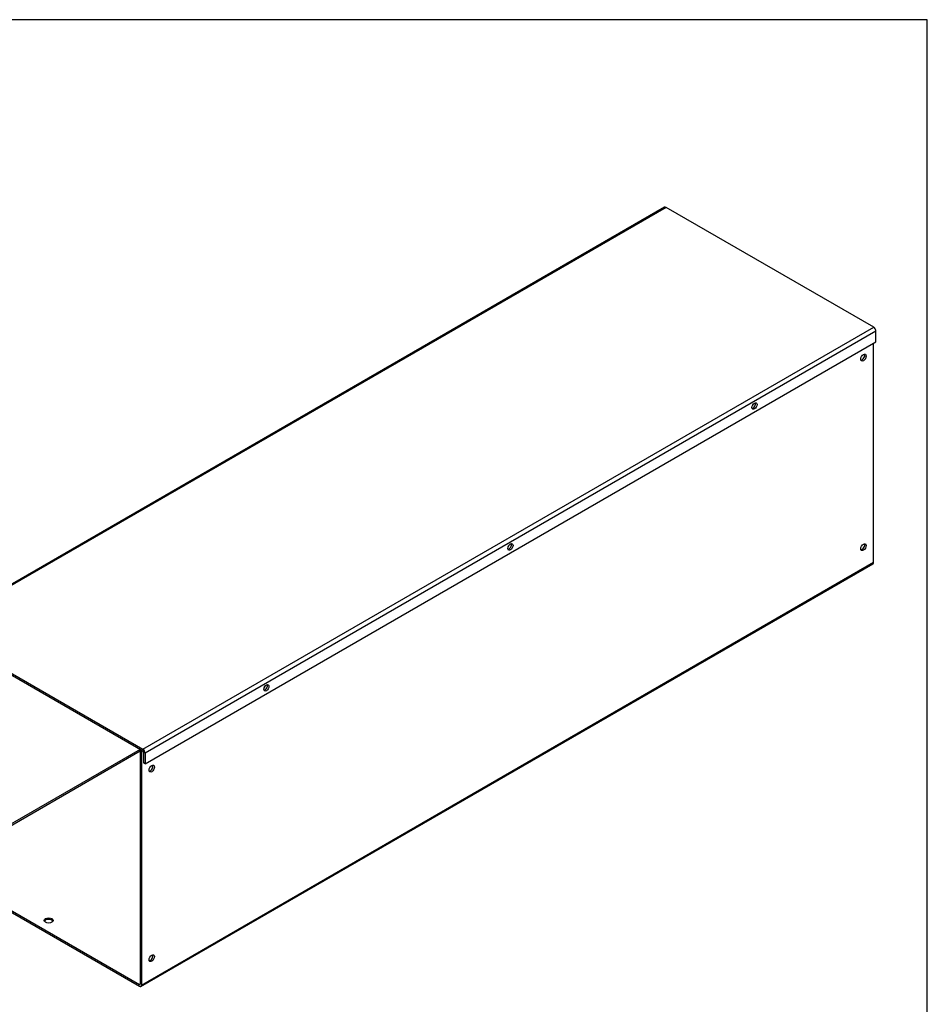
# Model space of a CAD drawing. Header units: inches. Extents: x 0.2 to 89.8, y -0.5 to 59.8.
# Tile 2 of 2: x 58.3 to 89.8, y 25.6 to 59.8. Entities that reach past the tile are written whole.
import ezdxf

# ---------------------------------------------------------------- set-up
doc = ezdxf.new("R2010")
doc.units = ezdxf.units.IN
doc.header["$MEASUREMENT"] = 0
for name, color, linetype in [('COM56327-3', 7, 'Continuous'), ('COM56330-3', 7, 'Continuous'), ('Default', 7, 'Continuous')]:
    doc.layers.add(name, color=color, linetype=linetype)

# ---------------------------------------------------------------- blocks, each defined once
blk = doc.blocks.new('SE1')
at = {"layer": 'COM56327-3', "color": 7, "linetype": 'Continuous'}
for p, q in [((87.9523313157, 40.9197695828), (87.9523313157, 48.5409486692)), ((62.4741196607, 26.1733911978), (87.9299637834, 40.8703296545)), ((62.496487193, 26.2228311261), (87.9523313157, 40.9197695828)), ((62.4422167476, 34.4152516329), (55.3745076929, 30.3347079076)), ((55.399963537, 30.2906170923), (62.4455755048, 34.3584030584)), ((62.4676725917, 34.4005546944), (62.4455755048, 34.3877969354)), ((62.4455755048, 34.3877969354), (62.4455755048, 26.252225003)), ((62.496487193, 34.3584030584), (62.4455755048, 34.3877969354)), ((62.5185842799, 34.3711608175), (62.496487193, 34.3584030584)), ((62.496487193, 34.3584030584), (62.496487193, 26.2228311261)), ((55.399963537, 30.2906170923), (62.4201196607, 26.2375280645)), ((55.399963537, 30.2318293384), (62.4201196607, 26.1787403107)), ((62.4455755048, 26.252225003), (62.4201196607, 26.2375280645))]:
    blk.add_line(p, q, dxfattribs=at)
for centre, major_axis in [((87.59877792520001, 48.034720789), (0.06649999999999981, 0.11518137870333)), ((87.59877792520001, 41.4439603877), (0.06649999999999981, 0.11518137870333)), ((62.8500405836, 33.7460306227), (0.06649999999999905, 0.1151813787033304)), ((59.2635949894, 28.4681967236), (0.1562500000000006, 4.367220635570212e-18)), ((62.8500405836, 27.1552702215), (0.0665, 0.1151813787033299))]:
    blk.add_ellipse(centre, major_axis=major_axis, ratio=0.5773502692, dxfattribs=at)
for centre, major_axis, start_param, end_param in [((87.5478662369, 48.0641146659), (0.06649999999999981, 0.11518137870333), 3.534412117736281, 5.890365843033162), ((83.7096906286, 46.4098925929), (0.0442500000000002, 0.07664324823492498), 4.249177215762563, 5.173813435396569), ((75.2244092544, 41.5109131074), (0.04424999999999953, 0.07664324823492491), 4.252761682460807, 5.172016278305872), ((87.5478662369, 41.4733542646), (0.06649999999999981, 0.1151813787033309), 3.534412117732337, 5.89036584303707), ((87.8759637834, 40.9638603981), (-0.05399999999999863, 0.09353074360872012), 3.141592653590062, 3.926990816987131), ((66.7391278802, 36.6119336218), (0.04425000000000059, 0.07664324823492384), 4.256360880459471, 5.170201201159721), ((62.7991288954, 33.77542449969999), (0.06649999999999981, 0.11518137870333), 3.534412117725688, 5.890365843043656), ((59.2635949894, 28.4094089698), (0.1562500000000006, 4.367220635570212e-18), 0.3318945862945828, 2.80969806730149), ((62.7991288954, 27.1846640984), (0.06649999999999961, 0.1151813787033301), 3.534412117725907, 5.890365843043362), ((62.4201196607, 26.2669219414), (-0.01799999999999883, 0.03117691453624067), 2.356194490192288, 3.926990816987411), ((62.4201196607, 26.2669219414), (-0.05399999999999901, 0.09353074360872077), 2.356194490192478, 3.926990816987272)]:
    blk.add_ellipse(centre, major_axis=major_axis, ratio=0.5773502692, start_param=start_param, end_param=end_param, dxfattribs=at)
at = {"layer": 'COM56330-3', "color": 7, "linetype": 'Continuous'}
for p, q in [((80.6807156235, 53.2610552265), (55.2690656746, 38.589632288)), ((80.73471562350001, 53.2557061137), (55.3230656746, 38.5842831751)), ((87.9528616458, 49.0883075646), (80.73471562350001, 53.2557061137)), ((62.54121169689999, 34.4168846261), (87.9528616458, 49.0883075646)), ((88.0292291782, 48.9560351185), (62.61757922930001, 34.28461217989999)), ((88.0292291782, 48.58534567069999), (88.0292291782, 48.9560351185)), ((62.61757922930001, 33.9139227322), (88.0292291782, 48.58534567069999)), ((55.3230656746, 38.5842831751), (62.54121169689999, 34.4168846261)), ((55.3230656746, 38.5254954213), (62.54121169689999, 34.3580968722)), ((62.5666675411, 34.3140060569), (62.5666675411, 33.9433166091)), ((62.61757922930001, 34.28461217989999), (62.61757922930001, 33.9139227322)), ((62.61757922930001, 33.9139227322), (62.5666675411, 33.9433166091))]:
    blk.add_line(p, q, dxfattribs=at)
for centre, major_axis, start_param, end_param in [((80.73471562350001, 53.1675244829), (0.05400000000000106, -0.0935307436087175), 2.356194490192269, 3.141592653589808), ((87.9528616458, 49.0001259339), (-0.0539999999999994, 0.0935307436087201), 3.92699081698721, 5.497787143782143), ((83.7575971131, 46.3820296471), (0.06249999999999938, 0.1082531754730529), 3.561081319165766, 5.863696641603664), ((75.2724925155, 41.4831522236), (0.06250000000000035, 0.1082531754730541), 3.561081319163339, 5.863696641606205), ((66.78738791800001, 36.5842748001), (0.06249999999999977, 0.1082531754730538), 3.561081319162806, 5.863696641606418), ((62.54121169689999, 34.3287029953), (0.0539999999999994, -0.09353074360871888), 0.7853981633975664, 2.356194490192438), ((62.54121169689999, 34.3287029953), (0.01799999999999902, -0.03117691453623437), 0.7853981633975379, 2.356194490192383)]:
    blk.add_ellipse(centre, major_axis=major_axis, ratio=0.5773502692, start_param=start_param, end_param=end_param, dxfattribs=at)
for centre, major_axis in [((83.80850880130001, 46.3526357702), (0.06249999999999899, 0.108253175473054)), ((75.3234042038, 41.4537583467), (0.06250000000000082, 0.1082531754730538)), ((66.8382996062, 36.5548809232), (0.06249999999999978, 0.1082531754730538))]:
    blk.add_ellipse(centre, major_axis=major_axis, ratio=0.5773502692, dxfattribs=at)
blk = doc.blocks.new('BORDER')
at = {"layer": 'Default', "color": 7, "linetype": 'Continuous'}
for p, q in [((0, 27.86), (-41.86, 27.86)), ((0, 0), (0, 27.86))]:
    blk.add_line(p, q, dxfattribs=at)

msp = doc.modelspace()

# ---------------------------------------------------------------- block references
at = {"layer": 'Default', "color": 7, "xscale": 2.14, "yscale": 2.14, "zscale": 2.14}
msp.add_blockref('BORDER', (89.8180341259, 0.1611890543), dxfattribs=at)
at = {"layer": 'Default'}
msp.add_blockref('SE1', (0, 0), dxfattribs=at)

doc.saveas('drawing.dxf')
